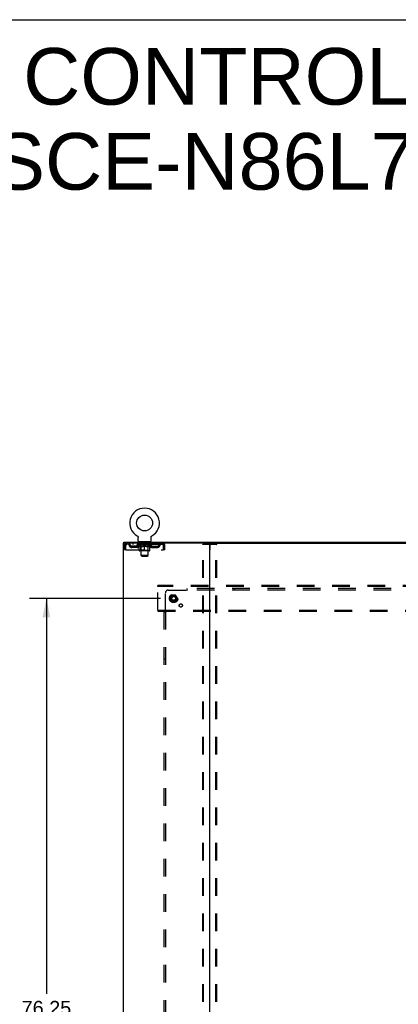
# Model space of a CAD drawing. Header units: inches. Extents: x 0 to 278, y 0 to 180.
# Tile 76 of 77: x 186 to 219, y 95 to 180. Entities that reach past the tile are written whole.
import ezdxf

# ---------------------------------------------------------------- set-up
doc = ezdxf.new("R2010")
doc.units = ezdxf.units.IN
doc.header["$LTSCALE"] = 15.310625
doc.header["$MEASUREMENT"] = 0
doc.linetypes.add('DOT', pattern=[0.2, 0.1, -0.1])
doc.linetypes.add('HIDDEN', pattern=[0.2, 0.1, -0.1])
doc.layers.get('0').update_dxf_attribs({"linetype": 'CONTINUOUS'})
for name, color, linetype in [('DEFAULT_2', 8, 'HIDDEN'), ('DIMENSIONS', 7, 'CONTINUOUS'), ('SUBPANEL', 7, 'CONTINUOUS'), ('WITNESSMARKS', 7, 'CONTINUOUS')]:
    doc.layers.add(name, color=color, linetype=linetype)
doc.styles.get("Standard").update_dxf_attribs({"font": 'arial.ttf'})
doc.dimstyles.new('DIMSTYLE_1', dxfattribs={"dimtxt": 1.228125, "dimasz": 1.6375, "dimexe": 0.09, "dimexo": 0.07, "dimgap": 0.0375, "dimtad": 0, "dimtih": 1, "dimtoh": 1, "dimzin": 4, "dimdsep": 46, "dimtxsty": 'Standard', "dimblk": '_FILLED', "dimblk1": '_FILLED', "dimblk2": '_FILLED', "dimcen": 0.09, "dimadec": 3, "dimazin": 1, "dimtfac": 1, "dimtdec": 3, "dimtofl": 0, "dimtmove": 0, "dimatfit": 3, "dimldrblk": '_FILLED', "dimfxl": 0, "dimtolj": 1, "dimtzin": 4, "dimarcsym": 0})

# ---------------------------------------------------------------- blocks, each defined once
blk = doc.blocks.new('_FILLED')
at = {"color": 0, "linetype": 'ByBlock'}
blk.add_solid([(0, 0), (-1, 0.2), (-1, -0.2)], dxfattribs=at)
blk = doc.blocks.new('*D3')
at = {"layer": 'DIMENSIONS', "color": 2, "linetype": 'Continuous'}
for p, q in [((197.948, 129.951), (186.595, 129.951)), ((188.069, 129.951), (188.069, 95.662)), ((188.069, 53.701), (188.069, 93.206)), ((197.948, 53.701), (186.595, 53.701))]:
    blk.add_line(p, q, dxfattribs=at)
at = {"layer": 'DIMENSIONS', "color": 2, "linetype": 'Continuous', "xscale": 1.6375, "yscale": 1.6375, "zscale": 1.6375}
for p, rotation in [((188.069, 129.951), 90), ((188.069, 53.701), 270)]:
    blk.add_blockref('_FILLED', p, dxfattribs=dict(at, rotation=rotation))
at = {"layer": 'DIMENSIONS', "color": 2, "linetype": 'Continuous', "insert": (188.069, 95.048), "char_height": 1.2281, "width": 4.29159, "attachment_point": 2, "line_spacing_factor": 0.9}
blk.add_mtext('76.25', dxfattribs=at)

msp = doc.modelspace()

# ---------------------------------------------------------------- linework, layer by layer
at = {"color": 7, "linetype": 'Continuous'}
for p, q in [((0, 180.125), (278.375, 180.125)), ((195.938, 135.364), (195.938, 135.364)), ((195.938, 135.364), (195.942, 135.361)), ((195.94, 135.362), (195.939, 135.363)), ((195.942, 135.361), (195.946, 135.359)), ((195.946, 135.359), (195.95, 135.356)), ((195.95, 135.356), (195.955, 135.353)), ((195.954, 135.353), (195.958, 135.349)), ((195.958, 135.35), (195.962, 135.346)), ((195.962, 135.346), (195.966, 135.343)), ((195.966, 135.343), (195.97, 135.339)), ((195.97, 135.339), (195.973, 135.335)), ((195.973, 135.336), (195.976, 135.332)), ((195.976, 135.332), (195.98, 135.328)), ((195.98, 135.328), (195.983, 135.324)), ((195.983, 135.324), (195.986, 135.319)), ((195.986, 135.32), (195.988, 135.315)), ((195.988, 135.315), (195.991, 135.311)), ((195.991, 135.311), (195.994, 135.306)), ((195.993, 135.307), (195.996, 135.302)), ((195.996, 135.302), (195.998, 135.297)), ((195.998, 135.297), (196, 135.293)), ((196, 135.293), (196.002, 135.288)), ((196.002, 135.288), (196.003, 135.283)), ((196.003, 135.283), (196.005, 135.278)), ((196.005, 135.278), (196.006, 135.273)), ((196.006, 135.273), (196.007, 135.268)), ((196.007, 135.268), (196.008, 135.263)), ((196.008, 135.263), (196.009, 135.258)), ((196.009, 135.258), (196.01, 135.253)), ((196.01, 135.243), (196.01, 135.239)), ((196.01, 134.925), (196.01, 135.239)), ((197.135, 134.925), (197.135, 135.239)), ((197.136, 135.253), (197.137, 135.258)), ((197.136, 135.248), (197.136, 135.253)), ((197.137, 135.258), (197.138, 135.263)), ((197.138, 135.268), (197.14, 135.273)), ((197.138, 135.263), (197.138, 135.268)), ((197.14, 135.273), (197.141, 135.278)), ((197.141, 135.278), (197.142, 135.283)), ((197.142, 135.283), (197.144, 135.288)), ((197.144, 135.288), (197.146, 135.293)), ((197.146, 135.293), (197.148, 135.297)), ((197.148, 135.297), (197.15, 135.302)), ((197.15, 135.302), (197.152, 135.307)), ((197.152, 135.306), (197.155, 135.311)), ((197.155, 135.311), (197.157, 135.315)), ((197.157, 135.315), (197.16, 135.32)), ((197.16, 135.319), (197.163, 135.324)), ((197.163, 135.324), (197.166, 135.328)), ((197.166, 135.328), (197.169, 135.332)), ((197.169, 135.332), (197.173, 135.336)), ((197.173, 135.335), (197.176, 135.339)), ((197.176, 135.339), (197.18, 135.343)), ((197.18, 135.343), (197.184, 135.346)), ((197.183, 135.346), (197.187, 135.35)), ((197.187, 135.349), (197.191, 135.353)), ((197.191, 135.353), (197.195, 135.356)), ((197.195, 135.356), (197.2, 135.359)), ((197.2, 135.359), (197.204, 135.361)), ((197.2, 135.359), (197.201, 135.359)), ((197.204, 135.361), (197.208, 135.364)), ((197.207, 135.363), (197.205, 135.362)), ((194.771, 134.722), (194.771, 134.826)), ((194.809, 134.722), (194.78, 134.722)), ((196.073, 134.856), (196.073, 134.826)), ((197.073, 134.856), (196.073, 134.856)), ((197.073, 134.856), (197.073, 134.826)), ((202.179, 134.722), (265.009, 134.722))]:
    msp.add_line(p, q, dxfattribs=at)
at = {"color": 3, "linetype": 'Continuous'}
for p, q in [((194.719, 134.722), (194.719, 48.93)), ((194.78, 134.722), (194.719, 134.722)), ((194.771, 134.826), (272.417, 134.826)), ((202.179, 134.722), (194.809, 134.722)), ((202.219, 48.97), (202.219, 134.682))]:
    msp.add_line(p, q, dxfattribs=at)
at = {"color": 7, "linetype": 'Continuous'}
for points in [[(196.01, 135.253), (196.01, 135.248), (196.01, 135.243)], [(197.135, 135.239), (197.135, 135.243), (197.136, 135.248)], [(197.135, 135.239), (197.135, 135.243), (197.136, 135.248)]]:
    msp.add_lwpolyline(points, dxfattribs=at)
msp.add_circle((196.573, 136.484), 0.688, dxfattribs=at)
for centre, radius, start, end in [((196.573, 136.484), 1.288, 299.50527, 240.49473), ((196.079, 134.925), 0.069, 180, 265), ((197.066, 134.925), 0.069, 275, 360), ((202.259, 134.682), 0.04, 90, 180)]:
    msp.add_arc(centre, radius, start, end, dxfattribs=at)
at = {"color": 3, "linetype": 'Continuous'}
msp.add_arc((202.179, 134.682), 0.04, 0, 90, dxfattribs=at)
at = {"layer": 'DEFAULT_2', "color": 8, "linetype": 'HIDDEN'}
for p, q in [((195.938, 135.364), (195.938, 135.364)), ((195.945, 135.359), (195.946, 135.359)), ((197.208, 135.364), (197.208, 135.364)), ((194.823, 134.555), (194.823, 134.159)), ((194.823, 134.555), (194.927, 134.555)), ((194.927, 134.159), (194.823, 134.159)), ((194.927, 134.555), (194.927, 134.159)), ((194.957, 134.159), (194.957, 134.555)), ((194.957, 134.159), (198.189, 134.159)), ((194.99, 134.722), (194.99, 134.618)), ((198.156, 134.618), (194.99, 134.618)), ((195.458, 134.367), (195.458, 134.471)), ((195.941, 134.471), (195.458, 134.471)), ((195.941, 134.367), (195.458, 134.367)), ((195.542, 134.722), (195.542, 134.618)), ((195.708, 134.367), (195.708, 134.471)), ((195.94, 134.571), (195.94, 134.618)), ((196.099, 134.459), (195.94, 134.571)), ((197.206, 134.571), (195.94, 134.571)), ((195.949, 134.611), (195.949, 134.618)), ((195.958, 134.608), (195.958, 134.611)), ((195.958, 134.608), (197.188, 134.608)), ((195.967, 134.608), (195.967, 134.611)), ((195.968, 134.608), (195.968, 134.611)), ((195.978, 134.611), (195.978, 134.618)), ((195.994, 134.608), (195.994, 134.611)), ((195.996, 134.608), (195.996, 134.611)), ((196.024, 134.611), (196.024, 134.618)), ((196.039, 134.608), (196.039, 134.611)), ((196.042, 134.608), (196.042, 134.611)), ((196.246, 134.611), (196.045, 134.611)), ((196.088, 134.611), (196.088, 134.618)), ((196.089, 134.608), (196.089, 134.611)), ((196.09, 134.608), (196.09, 134.611)), ((196.093, 134.608), (196.093, 134.611)), ((196.099, 134.459), (196.109, 134.459)), ((196.1, 134.608), (196.1, 134.611)), ((196.1, 134.608), (196.1, 134.611)), ((196.104, 134.608), (196.104, 134.611)), ((196.107, 134.608), (196.107, 134.612)), ((196.109, 134.096), (196.109, 134.503)), ((196.111, 134.608), (196.111, 134.611)), ((196.125, 134.608), (196.125, 134.611)), ((196.135, 134.618), (196.135, 134.722)), ((196.144, 134.608), (196.144, 134.613)), ((196.144, 134.608), (196.144, 134.611)), ((196.999, 134.059), (196.146, 134.059)), ((196.164, 134.608), (196.164, 134.611)), ((196.166, 134.611), (196.166, 134.618)), ((196.17, 134.856), (196.17, 134.826)), ((196.176, 134.608), (196.176, 134.611)), ((196.18, 134.608), (196.18, 134.611)), ((196.189, 134.608), (196.189, 134.611)), ((196.2, 134.608), (196.2, 134.615)), ((196.208, 134.766), (196.208, 134.846)), ((196.216, 134.608), (196.216, 134.611)), ((196.278, 134.756), (196.218, 134.756)), ((196.219, 134.608), (196.219, 134.611)), ((196.26, 134.099), (196.22, 134.059)), ((196.246, 134.608), (196.246, 134.611)), ((196.313, 134.611), (196.251, 134.611)), ((196.252, 134.459), (196.432, 134.459)), ((196.256, 134.611), (196.256, 134.618)), ((196.26, 134.099), (196.26, 134.568)), ((196.886, 134.099), (196.26, 134.099)), ((196.263, 134.608), (196.263, 134.611)), ((196.268, 134.608), (196.268, 134.611)), ((196.273, 133.675), (196.273, 134.746)), ((196.274, 134.608), (196.274, 134.616)), ((196.278, 134.608), (196.278, 134.611)), ((196.289, 134.608), (196.289, 134.611)), ((196.313, 134.608), (196.313, 134.611)), ((196.388, 134.611), (196.329, 134.611)), ((196.349, 134.608), (196.349, 134.611)), ((196.356, 134.611), (196.356, 134.618)), ((196.36, 134.608), (196.36, 134.611)), ((196.362, 134.608), (196.362, 134.617)), ((196.365, 134.608), (196.365, 134.611)), ((196.373, 134.608), (196.373, 134.611)), ((196.388, 134.608), (196.388, 134.611)), ((196.468, 134.611), (196.414, 134.611)), ((196.427, 134.608), (196.427, 134.611)), ((196.458, 134.611), (196.536, 134.615)), ((196.463, 134.611), (196.463, 134.618)), ((196.463, 134.611), (196.463, 134.618)), ((196.463, 134.618), (196.463, 134.618)), ((196.463, 134.608), (196.463, 134.611)), ((196.467, 134.608), (196.467, 134.611)), ((196.468, 134.608), (196.468, 134.611)), ((196.469, 134.608), (196.469, 134.611)), ((196.504, 134.611), (196.568, 134.611)), ((196.509, 134.608), (196.509, 134.611)), ((196.515, 134.611), (196.515, 134.614)), ((196.536, 134.611), (196.536, 134.615)), ((196.552, 134.608), (196.552, 134.611)), ((196.57, 134.611), (196.57, 134.611)), ((196.57, 134.608), (196.57, 134.611)), ((196.57, 134.608), (196.57, 134.611)), ((196.573, 134.611), (196.573, 134.618)), ((196.573, 134.618), (196.687, 134.611)), ((196.573, 134.059), (196.573, 134.503)), ((196.575, 134.608), (196.575, 134.611)), ((196.575, 134.611), (196.576, 134.611)), ((196.576, 134.608), (196.576, 134.611)), ((196.594, 134.608), (196.594, 134.611)), ((196.594, 134.611), (196.642, 134.611)), ((196.636, 134.608), (196.636, 134.611)), ((196.677, 134.608), (196.677, 134.611)), ((196.677, 134.608), (196.677, 134.611)), ((196.677, 134.611), (196.732, 134.611)), ((196.678, 134.608), (196.678, 134.611)), ((196.682, 134.611), (196.682, 134.618)), ((196.682, 134.618), (196.683, 134.618)), ((196.682, 134.608), (196.682, 134.611)), ((196.683, 134.611), (196.683, 134.618)), ((196.714, 134.459), (196.894, 134.459)), ((196.719, 134.608), (196.719, 134.611)), ((196.758, 134.608), (196.758, 134.611)), ((196.758, 134.611), (196.817, 134.611)), ((196.773, 134.608), (196.773, 134.611)), ((196.781, 134.608), (196.781, 134.611)), ((196.783, 134.608), (196.783, 134.617)), ((196.786, 134.608), (196.786, 134.611)), ((196.789, 134.611), (196.789, 134.618)), ((196.797, 134.608), (196.797, 134.611)), ((196.833, 134.608), (196.833, 134.611)), ((196.833, 134.611), (196.895, 134.611)), ((196.857, 134.608), (196.857, 134.611)), ((196.928, 134.756), (196.868, 134.756)), ((196.868, 134.608), (196.868, 134.611)), ((196.872, 134.608), (196.872, 134.616)), ((196.873, 133.675), (196.873, 134.746)), ((196.878, 134.608), (196.878, 134.611)), ((196.883, 134.608), (196.883, 134.611)), ((196.886, 134.099), (196.886, 134.568)), ((196.886, 134.099), (196.925, 134.059)), ((196.89, 134.611), (196.89, 134.618)), ((196.9, 134.608), (196.9, 134.611)), ((196.9, 134.611), (197.101, 134.611)), ((196.927, 134.608), (196.927, 134.611)), ((196.93, 134.608), (196.93, 134.611)), ((196.938, 134.766), (196.938, 134.846)), ((196.946, 134.608), (196.946, 134.615)), ((196.957, 134.608), (196.957, 134.611)), ((196.966, 134.608), (196.966, 134.611)), ((196.97, 134.608), (196.97, 134.611)), ((196.976, 134.856), (196.976, 134.826)), ((196.98, 134.611), (196.98, 134.618)), ((196.981, 134.608), (196.981, 134.611)), ((197.002, 134.608), (197.002, 134.613)), ((197.002, 134.608), (197.002, 134.611)), ((197.01, 134.618), (197.01, 134.722)), ((197.02, 134.608), (197.02, 134.611)), ((197.035, 134.608), (197.035, 134.611)), ((197.036, 134.096), (197.036, 134.503)), ((197.036, 134.459), (197.047, 134.459)), ((197.039, 134.608), (197.039, 134.612)), ((197.042, 134.608), (197.042, 134.611)), ((197.046, 134.608), (197.046, 134.611)), ((197.046, 134.608), (197.046, 134.611)), ((197.047, 134.459), (197.206, 134.571)), ((197.053, 134.608), (197.053, 134.611)), ((197.056, 134.608), (197.056, 134.611)), ((197.057, 134.608), (197.057, 134.611)), ((197.058, 134.611), (197.058, 134.618)), ((197.104, 134.608), (197.104, 134.611)), ((197.107, 134.608), (197.107, 134.611)), ((197.121, 134.611), (197.121, 134.618)), ((197.15, 134.608), (197.15, 134.611)), ((197.152, 134.608), (197.152, 134.611)), ((197.168, 134.611), (197.168, 134.618)), ((197.178, 134.608), (197.178, 134.611)), ((197.179, 134.608), (197.179, 134.611)), ((197.188, 134.608), (197.188, 134.611)), ((197.197, 134.611), (197.197, 134.618)), ((197.205, 134.471), (197.687, 134.471)), ((197.205, 134.367), (197.687, 134.367)), ((197.206, 134.571), (197.206, 134.618)), ((197.437, 134.367), (197.437, 134.471)), ((197.604, 134.722), (197.604, 134.618)), ((197.687, 134.367), (197.687, 134.471)), ((198.156, 134.722), (198.156, 134.618)), ((198.158, 134.721), (198.156, 134.722)), ((198.189, 134.555), (198.189, 134.159)), ((198.219, 134.159), (198.219, 134.555)), ((198.323, 134.555), (198.219, 134.555)), ((198.323, 134.159), (198.219, 134.159)), ((198.323, 134.159), (198.323, 134.555)), ((201.615, 49.043), (201.615, 134.608)), ((201.636, 134.638), (202.802, 134.638)), ((201.689, 49.043), (201.689, 134.608)), ((202.749, 49.043), (202.749, 134.608)), ((202.823, 49.043), (202.823, 134.608)), ((196.342, 133.606), (196.273, 133.675)), ((196.873, 133.675), (196.273, 133.675)), ((196.342, 133.606), (196.804, 133.606)), ((196.804, 133.606), (196.873, 133.675)), ((197.719, 130.972), (197.719, 131.076)), ((269.469, 131.076), (197.719, 131.076)), ((197.719, 128.93), (197.719, 130.972)), ((269.469, 130.972), (197.719, 130.972)), ((198.931, 130.223), (198.776, 129.956)), ((198.776, 129.946), (198.931, 129.678)), ((199.248, 130.228), (198.939, 130.228)), ((199.411, 129.956), (199.257, 130.223)), ((199.257, 129.678), (199.411, 129.946)), ((197.719, 128.93), (197.719, 128.826)), ((197.719, 128.93), (269.469, 128.93)), ((199.248, 129.673), (198.939, 129.673)), ((197.719, 128.826), (269.469, 128.826))]:
    msp.add_line(p, q, dxfattribs=at)
for points in [[(194.99, 134.722), (194.988, 134.721), (194.985, 134.718), (194.983, 134.712), (194.98, 134.705), (194.978, 134.696), (194.976, 134.685), (194.973, 134.673), (194.971, 134.659), (194.969, 134.644), (194.966, 134.627), (194.964, 134.61), (194.962, 134.592), (194.959, 134.573), (194.957, 134.555)], [(194.99, 134.618), (194.988, 134.617), (194.985, 134.616), (194.983, 134.614), (194.98, 134.611), (194.978, 134.608), (194.976, 134.604), (194.973, 134.599), (194.971, 134.594), (194.969, 134.588), (194.966, 134.582), (194.964, 134.576), (194.962, 134.569), (194.959, 134.562), (194.957, 134.555)], [(196.259, 134.459), (196.235, 134.464), (196.21, 134.47), (196.185, 134.476), (196.16, 134.484), (196.135, 134.493), (196.109, 134.503)], [(196.109, 134.502), (196.134, 134.492), (196.158, 134.484), (196.182, 134.476), (196.205, 134.47), (196.229, 134.464), (196.252, 134.459)], [(196.573, 134.503), (196.547, 134.493), (196.521, 134.484), (196.496, 134.476), (196.471, 134.47), (196.447, 134.464), (196.422, 134.459)], [(196.432, 134.459), (196.455, 134.464), (196.478, 134.47), (196.502, 134.476), (196.525, 134.484), (196.549, 134.492), (196.573, 134.501)], [(196.724, 134.459), (196.699, 134.464), (196.674, 134.47), (196.649, 134.476), (196.624, 134.484), (196.599, 134.493), (196.573, 134.503)], [(196.573, 134.501), (196.597, 134.492), (196.621, 134.484), (196.645, 134.476), (196.668, 134.47), (196.691, 134.464), (196.714, 134.459)], [(197.036, 134.503), (197.011, 134.493), (196.985, 134.484), (196.96, 134.476), (196.936, 134.47), (196.911, 134.464), (196.886, 134.459)], [(196.894, 134.459), (196.917, 134.464), (196.941, 134.47), (196.964, 134.476), (196.988, 134.484), (197.012, 134.492), (197.036, 134.502)], [(198.165, 134.611), (198.163, 134.614), (198.161, 134.616), (198.158, 134.617), (198.156, 134.618)], [(198.158, 134.721), (198.161, 134.718), (198.163, 134.712), (198.165, 134.705), (198.168, 134.696), (198.17, 134.685), (198.172, 134.673), (198.175, 134.659), (198.177, 134.644), (198.179, 134.627), (198.182, 134.61), (198.184, 134.592), (198.187, 134.573), (198.189, 134.555)], [(198.165, 134.611), (198.168, 134.608), (198.17, 134.604), (198.172, 134.599), (198.175, 134.594), (198.177, 134.588), (198.179, 134.582), (198.182, 134.576), (198.184, 134.569), (198.187, 134.562), (198.189, 134.555)], [(201.615, 134.608), (201.616, 134.616), (201.618, 134.623), (201.621, 134.629), (201.626, 134.634), (201.631, 134.637), (201.636, 134.638)], [(201.71, 134.638), (201.704, 134.637), (201.699, 134.634), (201.695, 134.629), (201.691, 134.623), (201.689, 134.616), (201.689, 134.608)], [(202.749, 134.608), (202.748, 134.616), (202.746, 134.623), (202.743, 134.629), (202.739, 134.634), (202.734, 134.637), (202.728, 134.638)], [(202.802, 134.638), (202.807, 134.637), (202.812, 134.634), (202.817, 134.629), (202.82, 134.623), (202.822, 134.616), (202.823, 134.608)]]:
    msp.add_lwpolyline(points, dxfattribs=at)
for radius in [0.372, 0.356, 0.312, 0.204, 0.188, 0.183, 0.165]:
    msp.add_circle((199.094, 129.951), radius, dxfattribs=at)
at = {"layer": 'DEFAULT_2', "color": 8, "linetype": 'DOT'}
msp.add_circle((199.094, 129.951), 0.17, dxfattribs=at)
at = {"layer": 'DEFAULT_2', "color": 8, "linetype": 'HIDDEN'}
for centre, radius, start, end in [((194.99, 134.555), 0.167, 90, 180), ((194.99, 134.555), 0.063, 90, 180), ((195.169, 134.555), 0.167, 8.07163, 90), ((195.17, 134.555), 0.0625, 7.98631, 90), ((195.458, 134.596), 0.229, 187.98631, 270), ((195.458, 134.596), 0.125, 188.07163, 270), ((195.941, 134.596), 0.125, 270, 351.92837), ((195.941, 134.596), 0.229, 270, 352.01369), ((196.23, 134.555), 0.167, 90, 171.92837), ((196.079, 134.925), 0.069, 265, 270), ((196.146, 134.096), 0.0371, 180, 270), ((196.23, 134.555), 0.0625, 90, 172.01369), ((196.198, 134.846), 0.01, 0, 90), ((196.218, 134.766), 0.01, 180, 270), ((196.22, 134.568), 0.0398, 0, 90), ((196.263, 134.746), 0.01, 0, 90), ((196.883, 134.746), 0.01, 90, 180), ((196.925, 134.568), 0.0398, 90, 180), ((196.915, 134.555), 0.167, 8.07163, 90), ((196.916, 134.555), 0.0625, 7.98631, 90), ((196.928, 134.766), 0.01, 270, 360), ((196.948, 134.846), 0.01, 90, 180), ((197.205, 134.596), 0.229, 187.98631, 270), ((196.999, 134.096), 0.0371, 270, 360), ((197.066, 134.925), 0.069, 270, 275), ((197.205, 134.596), 0.125, 188.07163, 270), ((197.687, 134.596), 0.125, 270, 351.92837), ((197.687, 134.596), 0.229, 270, 352.01369), ((197.977, 134.555), 0.167, 90, 171.92837), ((197.976, 134.555), 0.0625, 90, 172.01369), ((198.156, 134.555), 0.167, 0, 90), ((198.156, 134.555), 0.063, 0, 90), ((198.785, 129.951), 0.01, 150.01268, 209.98829), ((198.939, 130.218), 0.01, 90.01235, 149.98915), ((199.248, 130.218), 0.01, 30.01204, 89.98872), ((199.403, 129.951), 0.01, 330.01268, 29.98829), ((198.939, 129.683), 0.01, 210.01204, 269.98872), ((199.248, 129.683), 0.01, 270.01235, 329.98915)]:
    msp.add_arc(centre, radius, start, end, dxfattribs=at)
for centre, major_axis, ratio, start_param, end_param in [((196.573, 134.618), (0.633, 0.007), 0.05963, 2.96643, 3.140963), ((195.92, 134.606), (0.198, 0), 0.060556, 0.430652, 1.470503), ((196.573, 134.618), (0.633, 0), 0.060556, -3.141593, -2.96706), ((195.92, 134.599), (0.198, 0.002), 0.05963, 1.376596, 1.469874), ((196.573, 134.618), (0.633, 0.013), 0.05688, 2.791345, 2.965878), ((195.895, 134.606), (0.198, 0.002), 0.05963, 0.25549, 1.295341), ((195.964, 134.606), (0.198, -0.002), 0.05963, 0.605815, 1.645666), ((196.573, 134.618), (0.633, -0.007), 0.05963, -2.96643, -2.791898), ((195.964, 134.599), (0.198, 0), 0.060556, 1.551758, 1.645036), ((195.895, 134.599), (0.198, 0.004), 0.05688, 1.20151, 1.294789), ((195.965, 134.601), (0.164, 0.002), 0.05963, 1.065228, 1.614276), ((195.945, 134.601), (0.164, 0.003), 0.05688, 0.890143, 1.43919), ((196.003, 134.601), (0.164, 0), 0.060556, 1.240391, 1.789438), ((196.573, 134.618), (0.633, 0.019), 0.052395, 2.616403, 2.790936), ((195.892, 134.606), (0.198, 0.004), 0.05688, 0.080405, 1.120256), ((196.027, 134.606), (0.198, -0.004), 0.05688, 0.7809, 1.820751), ((196.573, 134.618), (0.633, -0.013), 0.05688, -2.791345, -2.616812), ((196.027, 134.599), (0.198, -0.002), 0.05963, 1.72692, 1.820198), ((195.892, 134.599), (0.198, 0.006), 0.052395, 1.026568, 1.119847), ((195.945, 134.601), (0.164, 0.005), 0.052395, 0.715201, 1.264248), ((196.059, 134.601), (0.164, -0.002), 0.05963, 1.415553, 1.9646), ((196.573, 134.618), (0.633, 0.025), 0.046319, 2.441654, 2.616187), ((196.106, 134.606), (0.198, -0.006), 0.052395, 0.955842, 1.995693), ((196.573, 134.618), (0.633, -0.019), 0.052395, -2.616403, -2.44187), ((195.909, 134.606), (0.198, 0.006), 0.052395, -0.094537, 0.945314), ((196.106, 134.599), (0.198, -0.004), 0.05688, 1.902006, 1.995284), ((195.909, 134.599), (0.198, 0.008), 0.046319, 0.851819, 0.945098), ((195.963, 134.601), (0.164, 0.006), 0.046319, 0.540452, 1.089499), ((196.13, 134.601), (0.164, -0.003), 0.05688, 1.590638, 2.139686), ((196.573, 134.618), (0.633, 0.029), 0.038841, 2.267123, 2.441656), ((196.199, 134.606), (0.198, -0.008), 0.046319, 1.130591, 2.170442), ((195.946, 134.606), (0.198, 0.008), 0.046319, -0.269286, 0.770565), ((196.573, 134.618), (0.633, -0.025), 0.046319, -2.441654, -2.267121), ((196.199, 134.599), (0.198, -0.006), 0.052395, 2.076947, 2.170226), ((195.946, 134.599), (0.198, 0.009), 0.038841, 0.677289, 0.770567), ((196, 134.601), (0.164, 0.008), 0.038841, 0.365921, 0.914969), ((196.215, 134.601), (0.164, -0.005), 0.052395, 1.76558, 2.314627), ((196.573, 134.618), (0.633, 0.033), 0.030195, 2.09281, 2.267343), ((196.304, 134.606), (0.198, -0.009), 0.038841, 1.305122, 2.344973), ((196.002, 134.606), (0.198, 0.009), 0.038841, -0.443817, 0.596034), ((196.573, 134.618), (0.633, -0.029), 0.038841, -2.267123, -2.092591), ((196.304, 134.599), (0.198, -0.008), 0.046319, 2.251696, 2.344975), ((196.002, 134.599), (0.198, 0.01), 0.030195, 0.502975, 0.596254), ((196.054, 134.601), (0.164, 0.009), 0.030195, 0.191608, 0.740655), ((196.31, 134.601), (0.164, -0.006), 0.046319, 1.940329, 2.489376), ((196.076, 134.606), (0.198, 0.01), 0.030195, -0.61813, 0.421721), ((196.573, 134.618), (0.633, 0.036), 0.020645, 1.918687, 2.09322), ((196.417, 134.606), (0.198, -0.01), 0.030195, 1.479435, 2.519286), ((196.573, 134.618), (0.633, -0.033), 0.030195, -2.09281, -1.918277), ((196.417, 134.599), (0.198, -0.009), 0.038841, 2.426227, 2.519505), ((196.076, 134.599), (0.198, 0.011), 0.020645, 0.328852, 0.422131), ((196.125, 134.601), (0.164, 0.009), 0.020645, 0.017485, 0.566532), ((196.414, 134.601), (0.164, -0.008), 0.038841, 2.11486, 2.663907), ((196.164, 134.606), (0.198, 0.011), 0.020645, -0.792253, 0.247598), ((196.573, 134.618), (0.633, 0.038), 0.010478, 1.744704, 1.919237), ((196.535, 134.606), (0.198, -0.011), 0.020645, 1.653558, 2.693409), ((196.573, 134.618), (0.633, -0.036), 0.020645, -1.918687, -1.744154), ((196.535, 134.599), (0.198, -0.01), 0.030195, 2.60054, 2.693819), ((196.164, 134.599), (0.198, 0.012), 0.010478, 0.154869, 0.248148), ((196.208, 134.601), (0.164, 0.01), 0.010478, 6.126688, 6.675735), ((196.522, 134.601), (0.164, -0.009), 0.030195, 2.289173, 2.83822), ((196.265, 134.606), (0.198, 0.012), 0.010478, -0.966236, -0.000846), ((196.654, 134.606), (0.198, -0.012), 0.010478, 1.827541, 2.867392), ((196.573, 134.618), (0.633, -0.038), 0.010478, -1.744704, -1.570171), ((196.654, 134.599), (0.198, -0.011), 0.020645, 2.774664, 2.867942), ((196.632, 134.601), (0.164, -0.009), 0.020645, 2.463296, 3.012344), ((196.492, 134.606), (0.198, 0.012), 0.010478, 0.274201, 1.314052), ((196.406, 134.601), (0.164, 0.01), 0.010478, -0.000298, 0.504314), ((196.376, 134.599), (0.198, 0.012), 0.010478, 0.192946, 0.399283), ((196.573, 134.618), (0.633, 0.038), 0.010478, -1.578586, -1.396888), ((196.77, 134.599), (0.198, -0.012), 0.010478, 2.948646, 3.041925), ((196.74, 134.601), (0.164, -0.01), 0.010478, 2.637279, 3.142076), ((196.611, 134.606), (0.198, 0.011), 0.020645, 0.448184, 1.488034), ((196.514, 134.601), (0.164, 0.009), 0.020645, 0.129249, 0.678296), ((196.492, 134.599), (0.198, 0.011), 0.020645, 0.273651, 0.366929), ((196.88, 134.606), (0.198, -0.012), 0.010478, -3.140747, -2.175357), ((196.573, 134.618), (0.633, 0.036), 0.020645, -1.397439, -1.222906), ((196.573, 134.618), (0.633, -0.038), 0.010478, 1.222355, 1.396888), ((196.729, 134.606), (0.198, 0.01), 0.030195, 0.622307, 1.662158), ((196.624, 134.601), (0.164, 0.009), 0.030195, 0.303372, 0.852419), ((196.938, 134.601), (0.164, -0.01), 0.010478, 2.749043, 3.29809), ((196.982, 134.606), (0.198, -0.011), 0.020645, 2.893995, 3.933846), ((196.611, 134.599), (0.198, 0.01), 0.030195, 0.447774, 0.541052), ((196.982, 134.599), (0.198, -0.012), 0.010478, 2.893445, 2.986723), ((196.573, 134.618), (0.633, 0.033), 0.030195, -1.223315, -1.048783), ((196.573, 134.618), (0.633, -0.036), 0.020645, 1.048373, 1.222906), ((196.842, 134.606), (0.198, 0.009), 0.038841, 0.79662, 1.836471), ((196.732, 134.601), (0.164, 0.008), 0.038841, 0.477686, 1.026733), ((197.021, 134.601), (0.164, -0.009), 0.020645, 2.57506, 3.124108), ((197.07, 134.606), (0.198, -0.01), 0.030195, 2.719872, 3.759723), ((196.946, 134.606), (0.198, 0.008), 0.046319, 0.971151, 2.011002), ((196.729, 134.599), (0.198, 0.009), 0.038841, 0.622087, 0.715366), ((197.07, 134.599), (0.198, -0.011), 0.020645, 2.719462, 2.812741), ((196.573, 134.618), (0.633, 0.029), 0.038841, -1.049002, -0.874469), ((196.573, 134.618), (0.633, -0.033), 0.030195, 0.87425, 1.048783), ((196.836, 134.601), (0.164, 0.006), 0.046319, 0.652216, 1.201263), ((197.04, 134.606), (0.198, 0.006), 0.052395, 1.1459, 2.185751), ((197.091, 134.601), (0.164, -0.009), 0.030195, 2.400937, 2.949985), ((197.144, 134.606), (0.198, -0.009), 0.038841, 2.545558, 3.585409), ((196.931, 134.601), (0.164, 0.005), 0.052395, 0.826965, 1.376012), ((196.842, 134.599), (0.198, 0.008), 0.046319, 0.796618, 0.889896), ((197.144, 134.599), (0.198, -0.01), 0.030195, 2.545339, 2.638617), ((197.119, 134.606), (0.198, 0.004), 0.05688, 1.320842, 2.360692), ((196.573, 134.618), (0.633, 0.025), 0.046319, -0.874471, -0.699939), ((196.573, 134.618), (0.633, -0.029), 0.038841, 0.699936, 0.874469), ((197.2, 134.606), (0.198, -0.008), 0.046319, 2.371028, 3.410879), ((197.146, 134.601), (0.164, -0.008), 0.038841, 2.226624, 2.775671), ((197.182, 134.606), (0.198, 0.002), 0.05963, 1.495927, 2.535778), ((197.016, 134.601), (0.164, 0.003), 0.05688, 1.001907, 1.550954), ((197.237, 134.606), (0.198, -0.006), 0.052395, 2.196279, 3.23613), ((197.183, 134.601), (0.164, -0.006), 0.046319, 2.052093, 2.601141), ((196.946, 134.599), (0.198, 0.006), 0.052395, 0.971367, 1.064645), ((197.226, 134.606), (0.198, 0), 0.060556, 1.671089, 2.71094), ((197.2, 134.599), (0.198, -0.009), 0.038841, 2.371026, 2.464304), ((197.254, 134.606), (0.198, -0.004), 0.05688, 2.021337, 3.061188), ((196.573, 134.618), (0.633, 0.019), 0.052395, -0.699723, -0.52519), ((196.573, 134.618), (0.633, -0.025), 0.046319, 0.525406, 0.699939), ((197.25, 134.606), (0.198, -0.002), 0.05963, 1.846251, 2.886102), ((197.087, 134.601), (0.164, 0.002), 0.05963, 1.176993, 1.72604), ((197.201, 134.601), (0.164, -0.005), 0.052395, 1.877344, 2.426392), ((197.142, 134.601), (0.164, 0), 0.060556, 1.352155, 1.901202), ((197.2, 134.601), (0.164, -0.003), 0.05688, 1.702402, 2.25145), ((197.181, 134.601), (0.164, -0.002), 0.05963, 1.527317, 2.076364), ((197.04, 134.599), (0.198, 0.004), 0.05688, 1.146309, 1.239587), ((197.237, 134.599), (0.198, -0.008), 0.046319, 2.196495, 2.289773), ((196.573, 134.618), (0.633, 0.013), 0.05688, -0.524781, -0.350248), ((196.573, 134.618), (0.633, -0.019), 0.052395, 0.350657, 0.52519), ((197.119, 134.599), (0.198, 0.002), 0.05963, 1.321394, 1.414673), ((197.254, 134.599), (0.198, -0.006), 0.052395, 2.021746, 2.115024), ((196.573, 134.618), (0.633, 0.007), 0.05963, -0.349695, -0.175162), ((196.573, 134.618), (0.633, -0.013), 0.05688, 0.175715, 0.350248), ((197.182, 134.599), (0.198, 0), 0.060556, 1.496556, 1.589835), ((197.25, 134.599), (0.198, -0.004), 0.05688, 1.846804, 1.940083), ((197.226, 134.599), (0.198, -0.002), 0.05963, 1.671719, 1.764997), ((196.573, 134.618), (0.633, 0), 0.060556, -0.174533, 0), ((196.573, 134.618), (0.633, -0.007), 0.05963, 0.000629, 0.175162)]:
    msp.add_ellipse(centre, major_axis=major_axis, ratio=ratio, start_param=start_param, end_param=end_param, dxfattribs=at)
at = {"layer": 'SUBPANEL', "color": 8, "linetype": 'HIDDEN'}
for p, q in [((198.625, 130.669), (200.215, 130.669)), ((200.233, 130.688), (200.226, 130.681)), ((200.25, 130.629), (200.25, 130.794)), ((266.938, 130.794), (200.25, 130.794)), ((266.938, 130.669), (200.25, 130.669)), ((204.375, 130.669), (204.375, 130.794)), ((198.375, 128.83), (198.375, 130.419)), ((198.25, 128.794), (198.25, 54.857)), ((198.25, 128.794), (198.416, 128.794)), ((198.375, 128.794), (198.375, 54.857)), ((198.375, 124.669), (198.25, 124.669))]:
    msp.add_line(p, q, dxfattribs=at)
for points in [[(200.226, 130.681), (200.224, 130.679), (200.222, 130.677), (200.22, 130.675), (200.218, 130.673), (200.216, 130.671), (200.215, 130.669)], [(200.224, 130.656), (200.223, 130.658), (200.221, 130.661), (200.22, 130.663), (200.218, 130.666), (200.216, 130.668), (200.215, 130.669)], [(200.25, 130.629), (200.248, 130.629), (200.246, 130.63), (200.245, 130.631), (200.243, 130.632), (200.241, 130.633), (200.239, 130.635), (200.238, 130.636), (200.236, 130.638), (200.235, 130.64), (200.233, 130.642), (200.232, 130.644), (200.23, 130.646), (200.229, 130.648), (200.227, 130.651), (200.224, 130.656)], [(200.25, 130.708), (200.248, 130.706), (200.247, 130.703), (200.245, 130.701), (200.243, 130.699), (200.241, 130.697), (200.24, 130.695), (200.238, 130.693), (200.236, 130.692), (200.235, 130.69), (200.233, 130.688)], [(198.337, 128.794), (198.339, 128.796), (198.341, 128.798), (198.344, 128.8), (198.346, 128.801), (198.348, 128.803), (198.35, 128.805), (198.351, 128.807), (198.353, 128.808), (198.355, 128.81), (198.356, 128.812), (198.362, 128.817)], [(198.362, 128.817), (198.364, 128.819), (198.366, 128.821), (198.368, 128.823), (198.37, 128.825), (198.372, 128.827), (198.373, 128.828), (198.375, 128.83)], [(198.394, 128.817), (198.389, 128.82), (198.386, 128.822), (198.384, 128.823), (198.381, 128.825), (198.379, 128.827), (198.377, 128.828), (198.375, 128.83)], [(198.416, 128.794), (198.415, 128.796), (198.414, 128.798), (198.413, 128.8), (198.412, 128.802), (198.411, 128.804), (198.41, 128.805), (198.408, 128.807), (198.406, 128.809), (198.405, 128.81), (198.403, 128.811), (198.401, 128.813), (198.399, 128.814), (198.396, 128.816), (198.394, 128.817)]]:
    msp.add_lwpolyline(points, dxfattribs=at)
for centre, radius in [((199.094, 129.951), 0.25), ((199.713, 129.332), 0.141)]:
    msp.add_circle(centre, radius, dxfattribs=at)
msp.add_arc((198.625, 130.419), 0.25, 90, 180, dxfattribs=at)
at = {"layer": 'WITNESSMARKS', "color": 40, "linetype": 'Continuous'}
for p, q in [((202.156, 134.597), (202.281, 134.597)), ((202.156, 134.534), (202.281, 134.534)), ((202.156, 134.472), (202.281, 134.472)), ((202.156, 134.409), (202.281, 134.409)), ((202.156, 134.347), (202.281, 134.347)), ((202.156, 134.222), (202.281, 134.222))]:
    msp.add_line(p, q, dxfattribs=at)

# ---------------------------------------------------------------- texts
at = {"layer": 'DIMENSIONS', "color": 2, "linetype": 'Continuous', "insert": (213.883, 177.668), "char_height": 4.9125, "width": 124.07258, "attachment_point": 2, "line_spacing_factor": 0.9}
msp.add_mtext('SAGINAW CONTROL & ENGINEERING\\PSCE-N86L7818SS6', dxfattribs=at)

# ---------------------------------------------------------------- dimensions: what is measured, and where the dimension line sits
at = {"layer": 'DIMENSIONS', "color": 2, "linetype": 'Continuous'}
dim = msp.add_linear_dim(base=(188.069, 129.951), p1=(198.018, 53.701), p2=(198.018, 129.951), angle=90, dimstyle='DIMSTYLE_1', dxfattribs=at)
dim.commit()
dim.dimension.update_dxf_attribs({"geometry": '*D3', "text_midpoint": (188.073, 94.427), "dimtype": 160})

doc.saveas('drawing.dxf')
